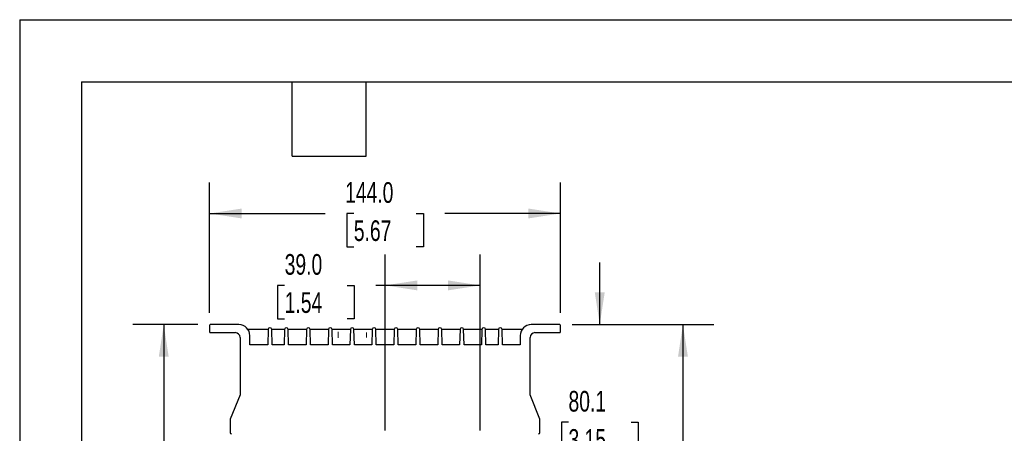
# Model space of a CAD drawing. Header units: millimetres. Extents: x 0 to 1118, y 0 to 864.
# Tile 17 of 42: x 0 to 404, y 694 to 864. Entities that reach past the tile are written whole.
import ezdxf

# ---------------------------------------------------------------- set-up
doc = ezdxf.new("R2010")
doc.units = ezdxf.units.MM
doc.header["$LTSCALE"] = 4
doc.layers.add('DIMENSIONS', color=140, linetype='Continuous', lineweight=25)
doc.layers.add('TEXT', color=140, linetype='Continuous', lineweight=25)
doc.styles.add('SLDTEXTSTYLE0', font='TXT', dxfattribs={"width": 0.7})
doc.dimstyles.new('SLDDIMSTYLE1', dxfattribs={"dimtxt": 8.632031, "dimasz": 13.208, "dimexe": 0, "dimexo": 0.0625, "dimgap": 2.158008, "dimtad": 0, "dimtih": 1, "dimtoh": 1, "dimlfac": 1, "dimrnd": 1e-09, "dimzin": 12, "dimdsep": 46, "dimtxsty": 'SLDTEXTSTYLE0', "dimsah": 1, "dimcen": 0.09, "dimadec": 0, "dimazin": 3, "dimtfac": 1, "dimtofl": 0, "dimtmove": 0, "dimatfit": 3, "dimfxl": 0, "dimfrac": 2, "dimtolj": 1, "dimtzin": 12, "dimarcsym": 0})
doc.dimstyles.new('SLDDIMSTYLE2', dxfattribs={"dimtxt": 8.632031, "dimasz": 13.208, "dimexe": 0, "dimexo": 0.0625, "dimgap": 2.158008, "dimtad": 0, "dimtih": 1, "dimtoh": 1, "dimlfac": 1, "dimrnd": 1e-09, "dimzin": 4, "dimdsep": 46, "dimtxsty": 'SLDTEXTSTYLE0', "dimsah": 1, "dimcen": 0.09, "dimadec": 0, "dimazin": 1, "dimtfac": 1, "dimtofl": 0, "dimtmove": 0, "dimatfit": 3, "dimfxl": 0, "dimfrac": 2, "dimtolj": 1, "dimtzin": 12, "dimarcsym": 0})
doc.dimstyles.new('SLDDIMSTYLE3', dxfattribs={"dimtxt": 8.632031, "dimasz": 13.208, "dimexe": 0, "dimexo": 0.0625, "dimgap": 2.158008, "dimtad": 0, "dimtih": 1, "dimtoh": 1, "dimlfac": 1, "dimrnd": 1e-09, "dimzin": 12, "dimdsep": 46, "dimtxsty": 'SLDTEXTSTYLE0', "dimsah": 1, "dimcen": 0.09, "dimadec": 0, "dimazin": 3, "dimtfac": 1, "dimtmove": 0, "dimatfit": 0, "dimfxl": 0, "dimfrac": 2, "dimtolj": 1, "dimtzin": 12, "dimarcsym": 0})

# ---------------------------------------------------------------- blocks, each defined once
blk = doc.blocks.new('_D_9')
at = {"layer": 'DIMENSIONS'}
for p, q in [((77.93, 743.41), (77.93, 796.88)), ((221.93, 743.41), (221.93, 796.88)), ((77.93, 784.18), (125.41, 784.18)), ((137.1, 784.18), (134.2, 784.18)), ((134.2, 784.18), (134.2, 770.46)), ((162.75, 784.18), (165.65, 784.18)), ((165.65, 784.18), (165.65, 770.46)), ((221.93, 784.18), (174.45, 784.18)), ((134.2, 770.46), (137.1, 770.46)), ((165.65, 770.46), (162.75, 770.46))]:
    blk.add_line(p, q, dxfattribs=at)
for points in [[(77.93, 784.18), (91.14, 782.15), (91.14, 786.21)], [(221.93, 784.18), (208.72, 786.21), (208.72, 782.15)]]:
    blk.add_solid(points, dxfattribs=at)
at = {"layer": 'DIMENSIONS', "char_height": 8.467, "attachment_point": 1, "style": 'SLDTEXTSTYLE0'}
for s, insert in [('144.0', (133.51, 797.03)), ('5.67', (137.1, 781.38))]:
    blk.add_mtext(s, dxfattribs=dict(at, insert=insert))
blk = doc.blocks.new('_D_10')
at = {"layer": 'DIMENSIONS'}
for p, q in [((73.15, 738.63), (46.42, 738.63)), ((59.12, 738.63), (59.12, 624.15)), ((42.7, 608.5), (39.8, 608.5)), ((39.8, 608.5), (39.8, 594.78)), ((75.53, 608.5), (78.43, 608.5)), ((78.43, 608.5), (78.43, 594.78)), ((39.8, 594.78), (42.7, 594.78)), ((78.43, 594.78), (75.53, 594.78)), ((59.12, 478.37), (59.12, 592.85)), ((164.37, 478.37), (46.42, 478.37))]:
    blk.add_line(p, q, dxfattribs=at)
for points in [[(59.12, 738.63), (57.09, 725.43), (61.15, 725.43)], [(59.12, 478.37), (61.15, 491.58), (57.09, 491.58)]]:
    blk.add_solid(points, dxfattribs=at)
at = {"layer": 'DIMENSIONS', "char_height": 8.467, "attachment_point": 1, "style": 'SLDTEXTSTYLE0'}
for s, insert in [('260.3', (42.7, 621.35)), ('10.25', (42.7, 605.7))]:
    blk.add_mtext(s, dxfattribs=dict(at, insert=insert))
blk = doc.blocks.new('_D_11')
at = {"layer": 'DIMENSIONS'}
for p, q in [((149.95, 695.28), (149.95, 767.4)), ((188.95, 695.28), (188.95, 767.4)), ((108.73, 754.7), (105.83, 754.7)), ((105.83, 754.7), (105.83, 740.98)), ((134.38, 754.7), (137.28, 754.7)), ((137.28, 754.7), (137.28, 740.98)), ((149.95, 754.7), (146.08, 754.7)), ((188.95, 754.7), (149.95, 754.7)), ((105.83, 740.98), (108.73, 740.98)), ((137.28, 740.98), (134.38, 740.98))]:
    blk.add_line(p, q, dxfattribs=at)
for points in [[(149.95, 754.7), (163.16, 752.67), (163.16, 756.74)], [(188.95, 754.7), (175.74, 756.74), (175.74, 752.67)]]:
    blk.add_solid(points, dxfattribs=at)
at = {"layer": 'DIMENSIONS', "char_height": 8.467, "attachment_point": 1, "style": 'SLDTEXTSTYLE0'}
for s, insert in [('39.0', (108.73, 767.55)), ('1.54', (108.73, 751.9))]:
    blk.add_mtext(s, dxfattribs=dict(at, insert=insert))
blk = doc.blocks.new('_D_12')
at = {"layer": 'DIMENSIONS'}
for p, q in [((238.02, 738.63), (238.02, 764.03)), ((226.71, 738.63), (250.72, 738.63)), ((225.19, 698.6), (222.3, 698.6)), ((222.3, 698.6), (222.3, 684.88)), ((250.85, 698.6), (253.74, 698.6)), ((253.74, 698.6), (253.74, 684.88)), ((222.3, 684.88), (225.19, 684.88)), ((253.74, 684.88), (250.85, 684.88)), ((210.27, 658.57), (250.72, 658.57)), ((238.02, 658.57), (238.02, 633.17))]:
    blk.add_line(p, q, dxfattribs=at)
for points in [[(238.02, 738.63), (240.05, 751.84), (235.99, 751.84)], [(238.02, 658.57), (235.99, 645.36), (240.05, 645.36)]]:
    blk.add_solid(points, dxfattribs=at)
at = {"layer": 'DIMENSIONS', "char_height": 8.467, "attachment_point": 1, "style": 'SLDTEXTSTYLE0'}
for s, insert in [('80.1', (225.19, 711.45)), ('3.15', (225.19, 695.79))]:
    blk.add_mtext(s, dxfattribs=dict(at, insert=insert))
blk = doc.blocks.new('_D_13')
at = {"layer": 'DIMENSIONS'}
for p, q in [((226.71, 738.63), (284.85, 738.63)), ((272.15, 738.63), (272.15, 636.19)), ((259.32, 620.53), (256.42, 620.53)), ((256.42, 620.53), (256.42, 606.81)), ((284.97, 620.53), (287.87, 620.53)), ((287.87, 620.53), (287.87, 606.81)), ((256.42, 606.81), (259.32, 606.81)), ((287.87, 606.81), (284.97, 606.81)), ((272.15, 502.43), (272.15, 604.88)), ((213.93, 502.43), (284.85, 502.43))]:
    blk.add_line(p, q, dxfattribs=at)
for points in [[(272.15, 738.63), (270.12, 725.43), (274.18, 725.43)], [(272.15, 502.43), (274.18, 515.64), (270.12, 515.64)]]:
    blk.add_solid(points, dxfattribs=at)
at = {"layer": 'DIMENSIONS', "char_height": 8.467, "attachment_point": 1, "style": 'SLDTEXTSTYLE0'}
for s, insert in [('236.2', (255.73, 633.38)), ('9.30', (259.32, 617.73))]:
    blk.add_mtext(s, dxfattribs=dict(at, insert=insert))

msp = doc.modelspace()

# ---------------------------------------------------------------- linework, layer by layer
at = {"color": 7, "linetype": 'Continuous'}
for q in [(0.01, 0.011), (1117.61, 863.611)]:
    msp.add_line((0.01, 863.611), q, dxfattribs=at)
for p, q in [((77.929, 738.334), (77.929, 735.634)), ((89.954, 738.634), (78.229, 738.634)), ((78.229, 735.334), (88.429, 735.334)), ((101.923, 736.603), (93.715, 736.603)), ((101.923, 736.603), (101.758, 730.324)), ((103.586, 730.324), (103.422, 736.603)), ((108.679, 736.603), (103.422, 736.603)), ((108.679, 736.603), (108.515, 730.324)), ((110.343, 730.324), (110.178, 736.603)), ((117.679, 736.603), (110.178, 736.603)), ((117.679, 736.603), (117.515, 730.324)), ((119.343, 730.324), (119.178, 736.603)), ((126.679, 736.603), (119.178, 736.603)), ((126.679, 736.603), (126.515, 730.324)), ((128.343, 730.324), (128.178, 736.603)), ((135.679, 736.603), (128.178, 736.603)), ((135.679, 736.603), (135.515, 730.324)), ((137.343, 730.324), (137.178, 736.603)), ((144.679, 736.603), (137.178, 736.603)), ((144.679, 736.603), (144.515, 730.324)), ((146.343, 730.324), (146.178, 736.603)), ((153.679, 736.603), (146.178, 736.603)), ((153.679, 736.603), (153.515, 730.324)), ((155.343, 730.324), (155.178, 736.603)), ((162.679, 736.603), (155.178, 736.603)), ((162.679, 736.603), (162.515, 730.324)), ((164.343, 730.324), (164.178, 736.603)), ((171.679, 736.603), (164.178, 736.603)), ((171.679, 736.603), (171.515, 730.324)), ((173.343, 730.324), (173.178, 736.603)), ((180.679, 736.603), (173.178, 736.603)), ((180.679, 736.603), (180.515, 730.324)), ((182.343, 730.324), (182.178, 736.603)), ((189.679, 736.603), (182.178, 736.603)), ((189.679, 736.603), (189.515, 730.324)), ((191.343, 730.324), (191.178, 736.603)), ((196.435, 736.603), (191.178, 736.603)), ((196.435, 736.603), (196.271, 730.324)), ((198.099, 730.324), (197.935, 736.603)), ((206.142, 736.603), (197.935, 736.603)), ((221.629, 738.634), (209.904, 738.634)), ((211.429, 735.334), (221.629, 735.334)), ((221.929, 735.634), (221.929, 738.334)), ((90.429, 733.334), (90.429, 709.834)), ((94.454, 730.324), (94.454, 734.134)), ((205.404, 734.134), (205.404, 730.324)), ((209.429, 709.834), (209.429, 733.334)), ((101.758, 730.324), (94.454, 730.324)), ((108.515, 730.324), (103.586, 730.324)), ((117.515, 730.324), (110.343, 730.324)), ((126.515, 730.324), (119.343, 730.324)), ((135.515, 730.324), (128.343, 730.324)), ((144.515, 730.324), (137.343, 730.324)), ((153.515, 730.324), (146.343, 730.324)), ((162.515, 730.324), (155.343, 730.324)), ((171.515, 730.324), (164.343, 730.324)), ((180.515, 730.324), (173.343, 730.324)), ((189.515, 730.324), (182.343, 730.324)), ((196.271, 730.324), (191.343, 730.324)), ((205.404, 730.324), (198.099, 730.324)), ((90.429, 709.834), (86.429, 699.834)), ((213.429, 699.834), (209.429, 709.834)), ((86.429, 699.834), (86.429, 694.334)), ((213.429, 694.334), (213.429, 699.834))]:
    msp.add_line(p, q)
at = {"color": 179, "linetype": 'Continuous', "lineweight": 18}
for p, q in [((130.667, 735.694), (130.667, 733.257)), ((142.359, 735.393), (142.359, 733.353))]:
    msp.add_line(p, q, dxfattribs=at)
for centre, radius, start, end in [((78.229, 738.334), 0.3, 90, 180), ((78.229, 735.634), 0.3, 180, 270), ((88.429, 733.334), 2, 0, 90), ((89.954, 734.134), 4.5, 0, 90), ((102.672, 736.584), 0.75, 1.5, 178.5), ((109.429, 736.584), 0.75, 1.5, 178.5), ((118.429, 736.584), 0.75, 1.5, 178.5), ((127.429, 736.584), 0.75, 1.5, 178.5), ((136.429, 736.584), 0.75, 1.5, 178.5), ((145.429, 736.584), 0.75, 1.5, 178.5), ((154.429, 736.584), 0.75, 1.5, 178.5), ((163.429, 736.584), 0.75, 1.5, 178.5), ((172.429, 736.584), 0.75, 1.5, 178.5), ((181.429, 736.584), 0.75, 1.5, 178.5), ((190.429, 736.584), 0.75, 1.5, 178.5), ((197.185, 736.584), 0.75, 1.5, 178.5), ((209.904, 734.134), 4.5, 90, 180), ((211.429, 733.334), 2, 90, 180), ((221.629, 738.334), 0.3, 0, 90), ((221.629, 735.634), 0.3, 270, 0), ((86.929, 694.334), 0.5, 180, 270), ((212.929, 694.334), 0.5, 270, 0)]:
    msp.add_arc(centre, radius, start, end)
at = {"layer": 'TEXT'}
for p, q in [((25.4, 838.2), (1092.2, 838.2)), ((25.4, 838.2), (25.4, 25.4)), ((111.76, 807.72), (111.76, 838.2)), ((142.24, 807.72), (142.24, 838.2)), ((111.76, 807.72), (142.24, 807.72))]:
    msp.add_line(p, q, dxfattribs=at)

# ---------------------------------------------------------------- dimensions: what is measured, and where the dimension line sits
at = {"layer": 'DIMENSIONS'}
for base, p1, p2, picture, middle in [((221.929, 784.182), (77.929, 738.334), (221.929, 738.334), '_D_9', (149.929, 784.182)), ((188.949, 754.704), (149.949, 690.198), (188.949, 690.198), '_D_11', (121.556, 754.704))]:
    dim = msp.add_linear_dim(base=base, p1=p1, p2=p2, dimstyle='SLDDIMSTYLE2', dxfattribs=at)
    dim.commit()
    dim.dimension.update_dxf_attribs({"geometry": picture, "text_midpoint": middle, "dimtype": 160})
for base, p1, p2, dimstyle, picture, middle in [((238.02, 738.634), (205.187, 658.566), (221.629, 738.634), 'SLDDIMSTYLE3', '_D_12', (238.02, 698.6)), ((59.118945, 738.63359), (169.453229, 478.368591), (78.228739, 738.63359), 'SLDDIMSTYLE1', '_D_10', (59.118945, 608.50109)), ((272.149, 502.434), (221.629, 738.634), (208.85, 502.434), 'SLDDIMSTYLE1', '_D_13', (272.149, 620.534))]:
    dim = msp.add_linear_dim(base=base, p1=p1, p2=p2, angle=90, dimstyle=dimstyle, dxfattribs=at)
    dim.commit()
    dim.dimension.update_dxf_attribs({"geometry": picture, "text_midpoint": middle, "dimtype": 160})

doc.saveas('drawing.dxf')
